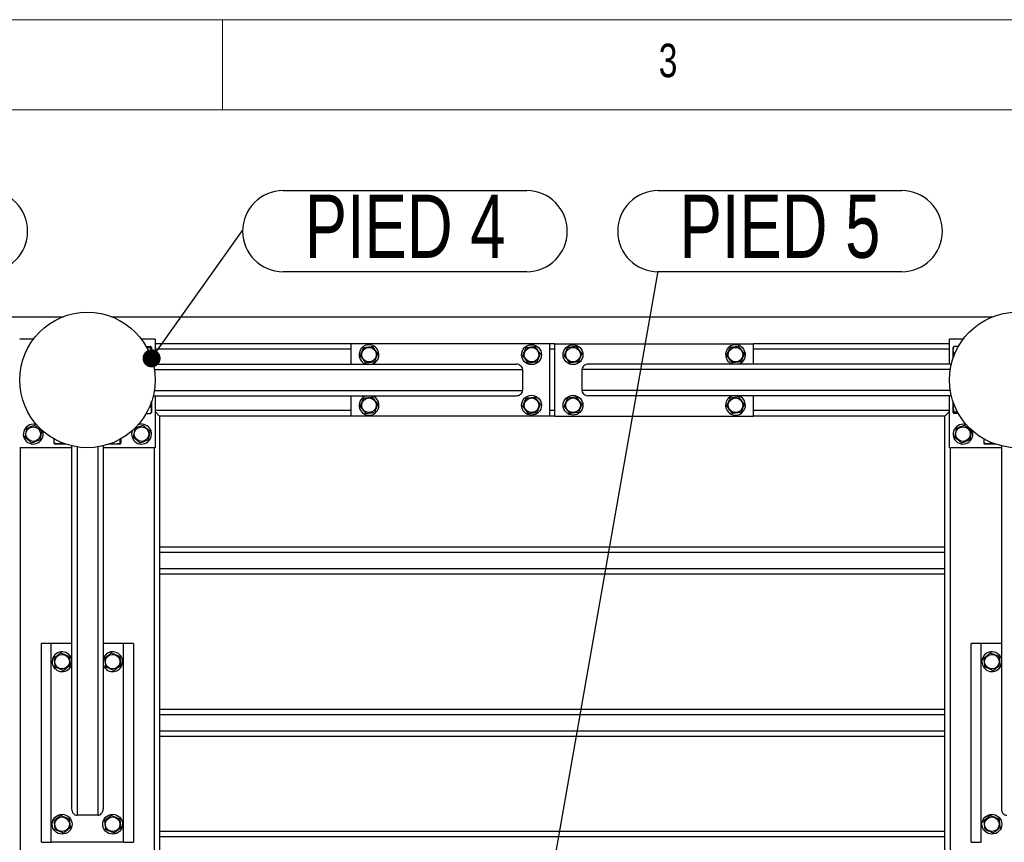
# Model space of a CAD drawing. Header units: millimetres. Extents: x 5 to 589, y 5 to 415.
# Tile 27 of 106: x 86 to 140, y 369 to 415. Entities that reach past the tile are written whole.
import ezdxf

# ---------------------------------------------------------------- set-up
doc = ezdxf.new("R2010")
doc.units = ezdxf.units.MM
doc.layers.add('NOTES', color=6, linetype='Continuous')
doc.layers.add('TRAIT-FORT', color=4, linetype='Continuous', lineweight=25)
doc.styles.add('SLDTEXTSTYLE0', font='TXT', dxfattribs={"width": 0.75})
doc.dimstyles.new('SLDDIMSTYLE3', dxfattribs={"dimtxt": 0.18, "dimasz": 1, "dimexe": 0, "dimexo": 0.0625, "dimgap": 0, "dimtad": 0, "dimtih": 1, "dimtoh": 1, "dimdec": 0, "dimrnd": 1e-09, "dimzin": 0, "dimdsep": 46, "dimtxsty": 'Standard', "dimblk1": 'DOT', "dimblk2": 'DOT', "dimsah": 1, "dimcen": 0.09, "dimadec": 0, "dimazin": 0, "dimtfac": 1, "dimtdec": 0, "dimtofl": 0, "dimtmove": 0, "dimatfit": 3, "dimldrblk": 'DOT', "dimfxl": 1, "dimfrac": 2, "dimtolj": 1, "dimtzin": 0, "dimarcsym": 0})

# ---------------------------------------------------------------- blocks, each defined once
blk = doc.blocks.new('SW_NOTE_11')
at = {"layer": 'NOTES', "color": 0}
for p, q in [((2.248, 2.203), (15.735, 2.203)), ((15.735, -2.292), (2.248, -2.292))]:
    blk.add_line(p, q, dxfattribs=at)
for centre, start, end in [((2.248, -0.045), 90, 270), ((15.735, -0.045), 270, 90)]:
    blk.add_arc(centre, 2.248, start, end, dxfattribs=at)
at = {"layer": 'NOTES', "color": 0, "insert": (9.002, 1.98), "char_height": 3.5, "attachment_point": 2, "style": 'SLDTEXTSTYLE0'}
blk.add_mtext('PIED 4', dxfattribs=at)
blk = doc.blocks.new('_DOT')
at = {"color": 0, "linetype": 'ByBlock', "lineweight": -2}
blk.add_line((-0.5, 0), (-1, 0), dxfattribs=at)
at = {"color": 0, "linetype": 'ByBlock', "const_width": 0.5}
blk.add_lwpolyline([(-0.25, 0, 1), (0.25, 0, 1)], format="xyb", close=True, dxfattribs=at)
blk = doc.blocks.new('SW_NOTE_26')
at = {"layer": 'NOTES', "color": 0}
for p, q in [((0, 4.451), (13.487, 4.451)), ((13.487, -0.045), (0, -0.045))]:
    blk.add_line(p, q, dxfattribs=at)
for centre, start, end in [((0, 2.203), 90, 270), ((13.487, 2.203), 270, 90)]:
    blk.add_arc(centre, 2.248, start, end, dxfattribs=at)
at = {"layer": 'NOTES', "color": 0, "insert": (6.742, 4.228), "char_height": 3.5, "attachment_point": 2, "style": 'SLDTEXTSTYLE0'}
blk.add_mtext('PIED 5', dxfattribs=at)
blk = doc.blocks.new('SW_NOTE_27')
at = {"layer": 'NOTES', "color": 0}
for p, q in [((-13.487, 4.451), (0, 4.451)), ((0, -0.045), (-13.487, -0.045))]:
    blk.add_line(p, q, dxfattribs=at)
for centre, start, end in [((-13.487, 2.203), 90, 270), ((0, 2.203), 270, 90)]:
    blk.add_arc(centre, 2.248, start, end, dxfattribs=at)
at = {"layer": 'NOTES', "color": 0, "insert": (-6.738, 4.217), "char_height": 3.5, "attachment_point": 2, "style": 'SLDTEXTSTYLE0'}
blk.add_mtext('PIED 5', dxfattribs=at)

msp = doc.modelspace()

# ---------------------------------------------------------------- linework, layer by layer
at = {"color": 7, "linetype": 'Continuous', "lineweight": 18}
for p, q in [((589, 415), (5, 415)), ((97, 415), (97, 410)), ((584, 410), (10, 410))]:
    msp.add_line(p, q, dxfattribs=at)
at = {"layer": 'TRAIT-FORT', "color": 4, "linetype": 'Continuous', "lineweight": 25}
for p, q in [((39.36656, 398.55196), (88.17397, 398.55196)), ((90.86656, 398.55196), (139.67397, 398.55196)), ((86.52027, 397.30196), (85.77027, 397.30196)), ((93.27027, 397.30196), (92.52027, 397.30196)), ((93.27027, 397.30196), (93.27027, 395.92696)), ((104.12027, 397.05196), (93.27027, 397.05196)), ((104.12027, 397.05196), (104.12027, 395.92696)), ((115.12027, 397.05196), (104.12027, 397.05196)), ((115.12027, 397.05196), (115.12027, 393.05196)), ((115.42027, 397.05196), (115.12027, 397.05196)), ((115.42027, 393.05196), (115.42027, 397.05196)), ((115.42027, 397.05196), (126.42027, 397.05196)), ((126.42027, 395.92696), (126.42027, 397.05196)), ((137.27027, 397.05196), (126.42027, 397.05196)), ((137.27027, 395.92696), (137.27027, 397.30196)), ((138.02027, 397.30196), (137.27027, 397.30196)), ((92.781, 396.90401), (93.02004, 396.90401)), ((92.81469, 396.8434), (93.02004, 396.8434)), ((93.07027, 396.85571), (93.0561, 396.88024)), ((93.07027, 396.85571), (93.07027, 396.26026)), ((104.12027, 396.75196), (93.27027, 396.75196)), ((115.42027, 396.75196), (115.12027, 396.75196)), ((137.27027, 396.75196), (126.42027, 396.75196)), ((137.48443, 396.88024), (137.47027, 396.85571)), ((137.47027, 396.26026), (137.47027, 396.85571)), ((137.75953, 396.90401), (137.52049, 396.90401)), ((137.56641, 396.51256), (137.52049, 396.51256)), ((125.20959, 395.94391), (125.25633, 395.92696)), ((93.16675, 395.92696), (113.26467, 395.92696)), ((93.22592, 395.62696), (113.62027, 395.62696)), ((113.62027, 395.62696), (113.62027, 394.47696)), ((116.92027, 394.47696), (116.92027, 395.62696)), ((137.31461, 395.62696), (116.92027, 395.62696)), ((137.37378, 395.92696), (117.27586, 395.92696)), ((93.22592, 394.47696), (113.62027, 394.47696)), ((137.31461, 394.47696), (116.92027, 394.47696)), ((93.07027, 393.84366), (93.07027, 393.24821)), ((93.16675, 394.17696), (113.26467, 394.17696)), ((93.27027, 394.17696), (93.27027, 391.30196)), ((104.12027, 394.17696), (104.12027, 393.05196)), ((105.33094, 394.16001), (105.2842, 394.17696)), ((137.37378, 394.17696), (117.27586, 394.17696)), ((126.42027, 393.05196), (126.42027, 394.17696)), ((137.27027, 391.30196), (137.27027, 394.17696)), ((137.47027, 393.24821), (137.47027, 393.84366)), ((92.97412, 393.59136), (93.02004, 393.59136)), ((93.0561, 393.22368), (93.07027, 393.24821)), ((104.12027, 393.35196), (93.27027, 393.35196)), ((93.52027, 393.05196), (93.27027, 393.30196)), ((93.27027, 393.30196), (93.52027, 393.05196)), ((115.42027, 393.35196), (115.12027, 393.35196)), ((137.27027, 393.35196), (126.42027, 393.35196)), ((137.27027, 393.30196), (137.02027, 393.05196)), ((137.02027, 393.05196), (137.27027, 393.30196)), ((137.47027, 393.24821), (137.48443, 393.22368)), ((137.72584, 393.26052), (137.52049, 393.26052)), ((92.781, 393.19991), (93.02004, 393.19991)), ((104.12027, 393.05196), (93.52027, 393.05196)), ((93.52027, 393.05196), (93.52027, 328.30196)), ((115.12027, 393.05196), (104.12027, 393.05196)), ((115.42027, 393.05196), (115.12027, 393.05196)), ((115.42027, 393.05196), (126.42027, 393.05196)), ((137.02027, 393.05196), (126.42027, 393.05196)), ((137.02027, 328.30196), (137.02027, 393.05196)), ((137.75953, 393.19991), (137.52049, 393.19991)), ((87.66822, 391.79122), (87.66822, 391.55219)), ((88.05966, 391.5981), (88.05966, 391.55219)), ((91.31171, 391.75754), (91.31171, 391.55219)), ((91.37231, 391.79122), (91.37231, 391.55219)), ((139.16822, 391.79122), (139.16822, 391.55219)), ((139.55966, 391.5981), (139.55966, 391.55219)), ((88.64527, 391.30196), (85.77027, 391.30196)), ((85.82027, 330.05196), (85.82027, 391.30196)), ((87.69199, 391.51612), (87.71652, 391.50196)), ((88.31196, 391.50196), (87.71652, 391.50196)), ((88.64527, 391.40547), (88.64527, 371.30755)), ((88.94527, 391.34631), (88.94527, 370.95196)), ((90.09527, 391.34631), (90.09527, 370.95196)), ((90.39527, 391.40547), (90.39527, 371.30755)), ((93.27027, 391.30196), (90.39527, 391.30196)), ((91.32402, 391.50196), (90.72857, 391.50196)), ((91.32402, 391.50196), (91.34854, 391.51612)), ((93.22027, 391.30196), (93.22027, 330.05196)), ((140.14527, 391.30196), (137.27027, 391.30196)), ((137.32027, 330.05196), (137.32027, 391.30196)), ((139.19199, 391.51612), (139.21652, 391.50196)), ((139.81196, 391.50196), (139.21652, 391.50196)), ((140.14527, 391.40547), (140.14527, 371.30755)), ((137.02027, 385.80196), (93.52027, 385.80196)), ((137.02027, 385.50196), (93.52027, 385.50196)), ((137.02027, 384.60196), (93.52027, 384.60196)), ((137.02027, 384.30196), (93.52027, 384.30196)), ((87.52027, 380.45196), (86.97027, 380.45196)), ((86.97027, 369.45196), (86.97027, 380.45196)), ((88.64527, 380.45196), (87.52027, 380.45196)), ((87.52027, 369.45196), (87.52027, 380.45196)), ((91.52027, 380.45196), (90.39527, 380.45196)), ((92.07027, 380.45196), (91.52027, 380.45196)), ((91.52027, 369.45196), (91.52027, 380.45196)), ((92.07027, 380.45196), (92.07027, 369.45196)), ((138.47027, 369.45196), (138.47027, 380.45196)), ((139.02027, 380.45196), (138.47027, 380.45196)), ((140.14527, 380.45196), (139.02027, 380.45196)), ((139.02027, 369.45196), (139.02027, 380.45196)), ((88.62832, 379.24128), (88.64527, 379.28802)), ((140.12832, 379.24128), (140.14527, 379.28802)), ((137.02027, 376.80196), (93.52027, 376.80196)), ((137.02027, 376.50196), (93.52027, 376.50196)), ((137.02027, 375.60196), (93.52027, 375.60196)), ((137.02027, 375.30196), (93.52027, 375.30196)), ((90.09527, 370.95196), (88.94527, 370.95196)), ((137.02027, 370.05196), (93.52027, 370.05196)), ((86.97027, 369.45196), (87.52027, 369.45196)), ((91.52027, 369.45196), (87.52027, 369.45196)), ((91.52027, 369.45196), (92.07027, 369.45196)), ((137.02027, 369.75196), (93.52027, 369.75196)), ((138.47027, 369.45196), (139.02027, 369.45196))]:
    msp.add_line(p, q, dxfattribs=at)
for centre, radius in [((89.52027, 395.05196), 3.75), ((141.02027, 395.05196), 3.75), ((105.12027, 396.45196), 0.40375), ((114.12027, 396.45196), 0.55), ((114.12027, 396.45196), 0.40375), ((116.42027, 396.45196), 0.55), ((116.42027, 396.45196), 0.40375), ((125.42027, 396.45196), 0.40375), ((105.12027, 393.65196), 0.40375), ((114.12027, 393.65196), 0.55), ((114.12027, 393.65196), 0.40375), ((116.42027, 393.65196), 0.55), ((116.42027, 393.65196), 0.40375), ((125.42027, 393.65196), 0.40375), ((86.52027, 392.05196), 0.40375), ((92.52027, 392.05196), 0.40375), ((138.02027, 392.05196), 0.40375), ((88.12027, 379.45196), 0.40375), ((90.92027, 379.45196), 0.40375), ((139.62027, 379.45196), 0.40375), ((88.12027, 370.45196), 0.55), ((88.12027, 370.45196), 0.40375), ((90.92027, 370.45196), 0.55), ((90.92027, 370.45196), 0.40375), ((139.62027, 370.45196), 0.55), ((139.62027, 370.45196), 0.40375)]:
    msp.add_circle(centre, radius, dxfattribs=at)
for centre, start, end in [((105.12027, 396.45196), 67.477326, 252.658557), ((105.12027, 396.45196), 287.341443, 67.477326), ((125.42027, 396.45196), 287.341443, 247.477326), ((105.12027, 393.65196), 107.341443, 67.477326), ((125.42027, 393.65196), 107.341443, 247.477326), ((125.42027, 393.65196), 247.477326, 72.658557), ((86.52027, 392.05196), 69.753756, 319.536973), ((86.52027, 392.05196), 319.536973, 20.246231), ((92.52027, 392.05196), 156.135487, 319.536973), ((92.52027, 392.05196), 319.536973, 114.234402), ((138.02027, 392.05196), 69.734825, 319.536973), ((138.02027, 392.05196), 319.536973, 20.265166), ((88.12027, 379.45196), 17.341443, 337.477326), ((90.92027, 379.45196), 337.477326, 162.658557), ((139.62027, 379.45196), 17.341443, 337.477326), ((90.92027, 379.45196), 197.341443, 337.477326)]:
    msp.add_arc(centre, 0.55, start, end, dxfattribs=at)
for centre, major_axis, start_param, end_param in [((113.26467, 395.62696), (0.35559, 0), 0, 1.57079633), ((117.27586, 395.62696), (-0.35559, 0), 4.71238898, 6.28318531), ((113.26467, 394.47696), (0.35559, 0), 4.71238898, 6.28318531), ((117.27586, 394.47696), (-0.35559, 0), 0, 1.57079633), ((88.94527, 371.30755), (0, -0.35559), 4.71238898, 6.28318531), ((90.09527, 371.30755), (0, -0.35559), 0, 1.57079633), ((140.44527, 371.30755), (0, -0.35559), 4.71238898, 6.28318531)]:
    msp.add_ellipse(centre, major_axis=major_axis, ratio=0.84366149, start_param=start_param, end_param=end_param, dxfattribs=at)
for points, knots in [([(93.02004, 396.8434), (93.03522, 396.85112), (93.06034, 396.86387), (93.05801, 396.88236), (93.04057, 396.89481), (93.0246, 396.90197), (93.02004, 396.90401)], [0, 0, 0, 0, 0.385549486, 0.637641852, 0.896546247, 1, 1, 1, 1]), ([(93.02004, 396.39136), (93.031, 396.43059), (93.05317, 396.50991), (93.06128, 396.62743), (93.04937, 396.73978), (93.02988, 396.80865), (93.02004, 396.8434)], [0, 0, 0, 0, 0.26460494, 0.53494775, 0.76534313, 1, 1, 1, 1]), ([(104.63327, 396.39136), (104.64985, 396.43059), (104.68337, 396.50991), (104.73303, 396.62743), (104.7805, 396.73978), (104.8096, 396.80865), (104.82429, 396.8434)], [0, 0, 0, 0, 0.26460494, 0.53494775, 0.76534313, 1, 1, 1, 1]), ([(104.82429, 396.8434), (104.88625, 396.85112), (104.98872, 396.86387), (105.13735, 396.88236), (105.23734, 396.89481), (105.29486, 396.90197), (105.31128, 396.90401)], [0, 0, 0, 0, 0.385549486, 0.637641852, 0.896546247, 1, 1, 1, 1]), ([(105.60726, 396.51256), (105.58157, 396.54654), (105.52963, 396.61522), (105.45268, 396.71699), (105.37913, 396.81428), (105.33403, 396.87392), (105.31128, 396.90401)], [0, 0, 0, 0, 0.26460494, 0.53494775, 0.76534312, 1, 1, 1, 1]), ([(105.60726, 396.51256), (105.59068, 396.47333), (105.55716, 396.39401), (105.5075, 396.27649), (105.46003, 396.16414), (105.43093, 396.09527), (105.41625, 396.06052)], [0, 0, 0, 0, 0.26460494, 0.53494775, 0.76534313, 1, 1, 1, 1]), ([(113.63327, 396.39136), (113.64985, 396.43059), (113.68337, 396.50991), (113.73303, 396.62743), (113.7805, 396.73978), (113.8096, 396.80865), (113.82429, 396.8434)], [0, 0, 0, 0, 0.26460494, 0.53494775, 0.76534313, 1, 1, 1, 1]), ([(113.82429, 396.8434), (113.88625, 396.85112), (113.98872, 396.86387), (114.13735, 396.88236), (114.23734, 396.89481), (114.29486, 396.90197), (114.31128, 396.90401)], [0, 0, 0, 0, 0.385549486, 0.637641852, 0.896546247, 1, 1, 1, 1]), ([(114.60726, 396.51256), (114.58157, 396.54654), (114.52963, 396.61522), (114.45268, 396.71699), (114.37913, 396.81428), (114.33403, 396.87392), (114.31128, 396.90401)], [0, 0, 0, 0, 0.26460494, 0.53494775, 0.76534312, 1, 1, 1, 1]), ([(114.60726, 396.51256), (114.59068, 396.47333), (114.55716, 396.39401), (114.5075, 396.27649), (114.46003, 396.16414), (114.43093, 396.09527), (114.41625, 396.06052)], [0, 0, 0, 0, 0.26460494, 0.53494775, 0.76534313, 1, 1, 1, 1]), ([(115.93327, 396.39136), (115.94985, 396.43059), (115.98337, 396.50991), (116.03303, 396.62743), (116.0805, 396.73978), (116.1096, 396.80865), (116.12429, 396.8434)], [0, 0, 0, 0, 0.26460494, 0.53494775, 0.76534313, 1, 1, 1, 1]), ([(116.61128, 396.90401), (116.54932, 396.8963), (116.44684, 396.88355), (116.29821, 396.86505), (116.19822, 396.85261), (116.14071, 396.84545), (116.12429, 396.8434)], [0, 0, 0, 0, 0.385549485, 0.637641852, 0.896546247, 1, 1, 1, 1]), ([(116.90726, 396.51256), (116.88157, 396.54654), (116.82963, 396.61522), (116.75268, 396.71699), (116.67913, 396.81428), (116.63403, 396.87392), (116.61128, 396.90401)], [0, 0, 0, 0, 0.26460494, 0.53494775, 0.76534313, 1, 1, 1, 1]), ([(116.90726, 396.51256), (116.89068, 396.47333), (116.85716, 396.39401), (116.8075, 396.27649), (116.76003, 396.16414), (116.73093, 396.09527), (116.71625, 396.06052)], [0, 0, 0, 0, 0.26460494, 0.53494775, 0.76534313, 1, 1, 1, 1]), ([(124.93327, 396.39136), (124.94985, 396.43059), (124.98337, 396.50991), (125.03303, 396.62743), (125.0805, 396.73978), (125.1096, 396.80865), (125.12429, 396.8434)], [0, 0, 0, 0, 0.26460494, 0.53494775, 0.76534313, 1, 1, 1, 1]), ([(125.61128, 396.90401), (125.54932, 396.8963), (125.44684, 396.88355), (125.29821, 396.86505), (125.19822, 396.85261), (125.14071, 396.84545), (125.12429, 396.8434)], [0, 0, 0, 0, 0.385549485, 0.637641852, 0.896546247, 1, 1, 1, 1]), ([(125.90726, 396.51256), (125.88157, 396.54654), (125.82963, 396.61522), (125.75268, 396.71699), (125.67913, 396.81428), (125.63403, 396.87392), (125.61128, 396.90401)], [0, 0, 0, 0, 0.26460494, 0.53494775, 0.76534313, 1, 1, 1, 1]), ([(125.90726, 396.51256), (125.89068, 396.47333), (125.85716, 396.39401), (125.8075, 396.27649), (125.76003, 396.16414), (125.73093, 396.09527), (125.71625, 396.06052)], [0, 0, 0, 0, 0.26460494, 0.53494775, 0.76534313, 1, 1, 1, 1]), ([(137.52049, 396.51256), (137.50953, 396.54654), (137.48736, 396.61522), (137.47926, 396.71699), (137.49116, 396.81428), (137.51066, 396.87392), (137.52049, 396.90401)], [0, 0, 0, 0, 0.26460494, 0.53494775, 0.76534313, 1, 1, 1, 1]), ([(137.52049, 396.51256), (137.50921, 396.47332), (137.48642, 396.39402), (137.48398, 396.312), (137.48275, 396.27057)], [0, 0, 0, 0, 0.49485018, 1, 1, 1, 1]), ([(137.52049, 396.90401), (137.5025, 396.89632), (137.48408, 396.88845), (137.48474, 396.88037), (137.48476, 396.88018)], [0, 0, 0, 0, 0.9774919, 1, 1, 1, 1]), ([(104.63327, 396.39136), (104.65896, 396.35738), (104.7109, 396.2887), (104.78785, 396.18693), (104.8614, 396.08964), (104.9065, 396.03), (104.92925, 395.99991)], [0, 0, 0, 0, 0.26460494, 0.53494775, 0.76534313, 1, 1, 1, 1]), ([(104.92925, 395.99991), (104.99122, 396.00762), (105.09369, 396.02037), (105.24232, 396.03887), (105.34231, 396.05131), (105.39983, 396.05847), (105.41625, 396.06052)], [0, 0, 0, 0, 0.38554949, 0.63764185, 0.89654625, 1, 1, 1, 1]), ([(113.63327, 396.39136), (113.65896, 396.35738), (113.7109, 396.2887), (113.78785, 396.18693), (113.8614, 396.08964), (113.9065, 396.03), (113.92925, 395.99991)], [0, 0, 0, 0, 0.26460494, 0.53494775, 0.76534313, 1, 1, 1, 1]), ([(113.92925, 395.99991), (113.99122, 396.00762), (114.09369, 396.02037), (114.24232, 396.03887), (114.34231, 396.05131), (114.39983, 396.05847), (114.41625, 396.06052)], [0, 0, 0, 0, 0.38554949, 0.63764185, 0.89654625, 1, 1, 1, 1]), ([(115.93327, 396.39136), (115.95896, 396.35738), (116.0109, 396.2887), (116.08785, 396.18693), (116.1614, 396.08964), (116.2065, 396.03), (116.22925, 395.99991)], [0, 0, 0, 0, 0.26460494, 0.53494775, 0.76534312, 1, 1, 1, 1]), ([(116.71625, 396.06052), (116.65429, 396.0528), (116.55181, 396.04005), (116.40318, 396.02156), (116.30319, 396.00911), (116.24567, 396.00195), (116.22925, 395.99991)], [0, 0, 0, 0, 0.385549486, 0.637641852, 0.896546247, 1, 1, 1, 1]), ([(124.93327, 396.39136), (124.95896, 396.35738), (125.0109, 396.2887), (125.08785, 396.18693), (125.1614, 396.08964), (125.2065, 396.03), (125.22925, 395.99991)], [0, 0, 0, 0, 0.26460494, 0.53494775, 0.76534312, 1, 1, 1, 1]), ([(125.71625, 396.06052), (125.65429, 396.0528), (125.55181, 396.04005), (125.40318, 396.02156), (125.30319, 396.00911), (125.24567, 396.00195), (125.22925, 395.99991)], [0, 0, 0, 0, 0.385549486, 0.637641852, 0.896546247, 1, 1, 1, 1]), ([(93.02004, 393.59136), (93.03132, 393.6306), (93.05409, 393.70981), (93.05653, 393.79173), (93.05776, 393.83307)], [0, 0, 0, 0, 0.49541808, 1, 1, 1, 1]), ([(104.63327, 393.59136), (104.64985, 393.63059), (104.68337, 393.70991), (104.73303, 393.82743), (104.7805, 393.93978), (104.8096, 394.00865), (104.82429, 394.0434)], [0, 0, 0, 0, 0.26460494, 0.53494775, 0.76534313, 1, 1, 1, 1]), ([(104.82429, 394.0434), (104.88625, 394.05112), (104.98872, 394.06387), (105.13735, 394.08236), (105.23734, 394.09481), (105.29486, 394.10197), (105.31128, 394.10401)], [0, 0, 0, 0, 0.385549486, 0.637641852, 0.896546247, 1, 1, 1, 1]), ([(105.60726, 393.71256), (105.58157, 393.74654), (105.52963, 393.81522), (105.45268, 393.91699), (105.37913, 394.01428), (105.33403, 394.07392), (105.31128, 394.10401)], [0, 0, 0, 0, 0.26460494, 0.53494775, 0.76534312, 1, 1, 1, 1]), ([(113.63327, 393.59136), (113.64985, 393.63059), (113.68337, 393.70991), (113.73303, 393.82743), (113.7805, 393.93978), (113.8096, 394.00865), (113.82429, 394.0434)], [0, 0, 0, 0, 0.26460494, 0.53494775, 0.76534313, 1, 1, 1, 1]), ([(113.82429, 394.0434), (113.88625, 394.05112), (113.98872, 394.06387), (114.13735, 394.08236), (114.23734, 394.09481), (114.29486, 394.10197), (114.31128, 394.10401)], [0, 0, 0, 0, 0.385549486, 0.637641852, 0.896546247, 1, 1, 1, 1]), ([(114.60726, 393.71256), (114.58157, 393.74654), (114.52963, 393.81522), (114.45268, 393.91699), (114.37913, 394.01428), (114.33403, 394.07392), (114.31128, 394.10401)], [0, 0, 0, 0, 0.26460494, 0.53494775, 0.76534312, 1, 1, 1, 1]), ([(115.93327, 393.59136), (115.94985, 393.63059), (115.98337, 393.70991), (116.03303, 393.82743), (116.0805, 393.93978), (116.1096, 394.00865), (116.12429, 394.0434)], [0, 0, 0, 0, 0.26460494, 0.53494775, 0.76534313, 1, 1, 1, 1]), ([(116.61128, 394.10401), (116.54932, 394.0963), (116.44684, 394.08355), (116.29821, 394.06505), (116.19822, 394.05261), (116.14071, 394.04545), (116.12429, 394.0434)], [0, 0, 0, 0, 0.385549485, 0.637641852, 0.896546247, 1, 1, 1, 1]), ([(116.90726, 393.71256), (116.88157, 393.74654), (116.82963, 393.81522), (116.75268, 393.91699), (116.67913, 394.01428), (116.63403, 394.07392), (116.61128, 394.10401)], [0, 0, 0, 0, 0.26460494, 0.53494775, 0.76534313, 1, 1, 1, 1]), ([(124.93327, 393.59136), (124.94985, 393.63059), (124.98337, 393.70991), (125.03303, 393.82743), (125.0805, 393.93978), (125.1096, 394.00865), (125.12429, 394.0434)], [0, 0, 0, 0, 0.26460494, 0.53494775, 0.76534313, 1, 1, 1, 1]), ([(125.61128, 394.10401), (125.54932, 394.0963), (125.44684, 394.08355), (125.29821, 394.06505), (125.19822, 394.05261), (125.14071, 394.04545), (125.12429, 394.0434)], [0, 0, 0, 0, 0.385549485, 0.637641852, 0.896546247, 1, 1, 1, 1]), ([(125.90726, 393.71256), (125.88157, 393.74654), (125.82963, 393.81522), (125.75268, 393.91699), (125.67913, 394.01428), (125.63403, 394.07392), (125.61128, 394.10401)], [0, 0, 0, 0, 0.26460494, 0.53494775, 0.76534313, 1, 1, 1, 1]), ([(93.02004, 393.59136), (93.031, 393.55738), (93.05317, 393.4887), (93.06128, 393.38693), (93.04937, 393.28964), (93.02988, 393.23), (93.02004, 393.19991)], [0, 0, 0, 0, 0.26460494, 0.53494775, 0.76534313, 1, 1, 1, 1]), ([(93.02004, 393.19991), (93.03804, 393.2076), (93.05645, 393.21547), (93.05579, 393.22355), (93.05578, 393.22374)], [0, 0, 0, 0, 0.9774919, 1, 1, 1, 1]), ([(104.63327, 393.59136), (104.65896, 393.55738), (104.7109, 393.4887), (104.78785, 393.38693), (104.8614, 393.28964), (104.9065, 393.23), (104.92925, 393.19991)], [0, 0, 0, 0, 0.26460494, 0.53494775, 0.76534313, 1, 1, 1, 1]), ([(104.92925, 393.19991), (104.99122, 393.20762), (105.09369, 393.22037), (105.24232, 393.23887), (105.34231, 393.25131), (105.39983, 393.25847), (105.41625, 393.26052)], [0, 0, 0, 0, 0.38554949, 0.63764185, 0.89654625, 1, 1, 1, 1]), ([(105.60726, 393.71256), (105.59068, 393.67333), (105.55716, 393.59401), (105.5075, 393.47649), (105.46003, 393.36414), (105.43093, 393.29527), (105.41625, 393.26052)], [0, 0, 0, 0, 0.26460494, 0.53494775, 0.76534313, 1, 1, 1, 1]), ([(113.63327, 393.59136), (113.65896, 393.55738), (113.7109, 393.4887), (113.78785, 393.38693), (113.8614, 393.28964), (113.9065, 393.23), (113.92925, 393.19991)], [0, 0, 0, 0, 0.26460494, 0.53494775, 0.76534313, 1, 1, 1, 1]), ([(113.92925, 393.19991), (113.99122, 393.20762), (114.09369, 393.22037), (114.24232, 393.23887), (114.34231, 393.25131), (114.39983, 393.25847), (114.41625, 393.26052)], [0, 0, 0, 0, 0.38554949, 0.63764185, 0.89654625, 1, 1, 1, 1]), ([(114.60726, 393.71256), (114.59068, 393.67333), (114.55716, 393.59401), (114.5075, 393.47649), (114.46003, 393.36414), (114.43093, 393.29527), (114.41625, 393.26052)], [0, 0, 0, 0, 0.26460494, 0.53494775, 0.76534313, 1, 1, 1, 1]), ([(115.93327, 393.59136), (115.95896, 393.55738), (116.0109, 393.4887), (116.08785, 393.38693), (116.1614, 393.28964), (116.2065, 393.23), (116.22925, 393.19991)], [0, 0, 0, 0, 0.26460494, 0.53494775, 0.76534312, 1, 1, 1, 1]), ([(116.71625, 393.26052), (116.65429, 393.2528), (116.55181, 393.24005), (116.40318, 393.22156), (116.30319, 393.20911), (116.24567, 393.20195), (116.22925, 393.19991)], [0, 0, 0, 0, 0.385549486, 0.637641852, 0.896546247, 1, 1, 1, 1]), ([(116.90726, 393.71256), (116.89068, 393.67333), (116.85716, 393.59401), (116.8075, 393.47649), (116.76003, 393.36414), (116.73093, 393.29527), (116.71625, 393.26052)], [0, 0, 0, 0, 0.26460494, 0.53494775, 0.76534313, 1, 1, 1, 1]), ([(124.93327, 393.59136), (124.95896, 393.55738), (125.0109, 393.4887), (125.08785, 393.38693), (125.1614, 393.28964), (125.2065, 393.23), (125.22925, 393.19991)], [0, 0, 0, 0, 0.26460494, 0.53494775, 0.76534312, 1, 1, 1, 1]), ([(125.71625, 393.26052), (125.65429, 393.2528), (125.55181, 393.24005), (125.40318, 393.22156), (125.30319, 393.20911), (125.24567, 393.20195), (125.22925, 393.19991)], [0, 0, 0, 0, 0.385549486, 0.637641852, 0.896546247, 1, 1, 1, 1]), ([(125.90726, 393.71256), (125.89068, 393.67333), (125.85716, 393.59401), (125.8075, 393.47649), (125.76003, 393.36414), (125.73093, 393.29527), (125.71625, 393.26052)], [0, 0, 0, 0, 0.26460494, 0.53494775, 0.76534313, 1, 1, 1, 1]), ([(137.52049, 393.26052), (137.50531, 393.2528), (137.48019, 393.24005), (137.48252, 393.22156), (137.49996, 393.20911), (137.51593, 393.20195), (137.52049, 393.19991)], [0, 0, 0, 0, 0.385549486, 0.637641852, 0.896546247, 1, 1, 1, 1]), ([(137.52049, 393.71256), (137.50953, 393.67333), (137.48736, 393.59401), (137.47926, 393.47649), (137.49116, 393.36414), (137.51066, 393.29527), (137.52049, 393.26052)], [0, 0, 0, 0, 0.26460494, 0.53494775, 0.76534313, 1, 1, 1, 1]), ([(86.14903, 392.37293), (86.13728, 392.3116), (86.11785, 392.21018), (86.08967, 392.06308), (86.0707, 391.96412), (86.0598, 391.9072), (86.05668, 391.89095)], [0, 0, 0, 0, 0.38554949, 0.63764185, 0.89654625, 1, 1, 1, 1]), ([(86.61261, 392.53394), (86.57238, 392.51997), (86.49103, 392.49171), (86.37051, 392.44985), (86.2553, 392.40984), (86.18467, 392.3853), (86.14903, 392.37293)], [0, 0, 0, 0, 0.264604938, 0.534947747, 0.765343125, 1, 1, 1, 1]), ([(86.61261, 392.53394), (86.64483, 392.50608), (86.70997, 392.44976), (86.80649, 392.36632), (86.89875, 392.28655), (86.95531, 392.23765), (86.98385, 392.21297)], [0, 0, 0, 0, 0.26460494, 0.53494775, 0.76534313, 1, 1, 1, 1]), ([(86.98385, 392.21297), (86.9721, 392.15165), (86.95267, 392.05023), (86.92448, 391.90313), (86.90552, 391.80417), (86.89461, 391.74724), (86.8915, 391.73099)], [0, 0, 0, 0, 0.38554949, 0.63764185, 0.89654625, 1, 1, 1, 1]), ([(92.14903, 392.37293), (92.13728, 392.3116), (92.11785, 392.21018), (92.08967, 392.06308), (92.0707, 391.96412), (92.0598, 391.9072), (92.05668, 391.89095)], [0, 0, 0, 0, 0.38554949, 0.63764185, 0.89654625, 1, 1, 1, 1]), ([(92.61261, 392.53394), (92.57238, 392.51997), (92.49103, 392.49171), (92.37051, 392.44985), (92.2553, 392.40984), (92.18467, 392.3853), (92.14903, 392.37293)], [0, 0, 0, 0, 0.264604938, 0.534947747, 0.765343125, 1, 1, 1, 1]), ([(92.61261, 392.53394), (92.64483, 392.50608), (92.70997, 392.44976), (92.80649, 392.36632), (92.89875, 392.28655), (92.95531, 392.23765), (92.98385, 392.21297)], [0, 0, 0, 0, 0.26460494, 0.53494775, 0.76534313, 1, 1, 1, 1]), ([(92.98385, 392.21297), (92.9721, 392.15165), (92.95267, 392.05023), (92.92448, 391.90313), (92.90552, 391.80417), (92.89461, 391.74724), (92.8915, 391.73099)], [0, 0, 0, 0, 0.38554949, 0.63764185, 0.89654625, 1, 1, 1, 1]), ([(137.64903, 392.37293), (137.63728, 392.3116), (137.61785, 392.21018), (137.58967, 392.06308), (137.5707, 391.96412), (137.5598, 391.9072), (137.55668, 391.89095)], [0, 0, 0, 0, 0.38554949, 0.63764185, 0.89654625, 1, 1, 1, 1]), ([(138.11261, 392.53394), (138.07238, 392.51997), (137.99103, 392.49171), (137.87051, 392.44985), (137.7553, 392.40984), (137.68467, 392.3853), (137.64903, 392.37293)], [0, 0, 0, 0, 0.264604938, 0.534947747, 0.765343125, 1, 1, 1, 1]), ([(138.11261, 392.53394), (138.14483, 392.50608), (138.20997, 392.44976), (138.30649, 392.36632), (138.39875, 392.28655), (138.45531, 392.23765), (138.48385, 392.21297)], [0, 0, 0, 0, 0.26460494, 0.53494775, 0.76534313, 1, 1, 1, 1]), ([(138.48385, 392.21297), (138.4721, 392.15165), (138.45267, 392.05023), (138.42448, 391.90313), (138.40552, 391.80417), (138.39461, 391.74724), (138.3915, 391.73099)], [0, 0, 0, 0, 0.38554949, 0.63764185, 0.89654625, 1, 1, 1, 1]), ([(86.42792, 391.56998), (86.3957, 391.59784), (86.33056, 391.65416), (86.23404, 391.7376), (86.14178, 391.81737), (86.08522, 391.86627), (86.05668, 391.89095)], [0, 0, 0, 0, 0.26460494, 0.53494775, 0.76534313, 1, 1, 1, 1]), ([(86.42792, 391.56998), (86.46815, 391.58395), (86.5495, 391.61221), (86.67002, 391.65407), (86.78523, 391.69408), (86.85586, 391.71862), (86.8915, 391.73099)], [0, 0, 0, 0, 0.26460494, 0.53494775, 0.76534312, 1, 1, 1, 1]), ([(92.42792, 391.56998), (92.3957, 391.59784), (92.33056, 391.65416), (92.23404, 391.7376), (92.14178, 391.81737), (92.08522, 391.86627), (92.05668, 391.89095)], [0, 0, 0, 0, 0.26460494, 0.53494775, 0.76534313, 1, 1, 1, 1]), ([(92.42792, 391.56998), (92.46815, 391.58395), (92.5495, 391.61221), (92.67002, 391.65407), (92.78523, 391.69408), (92.85586, 391.71862), (92.8915, 391.73099)], [0, 0, 0, 0, 0.26460494, 0.53494775, 0.76534312, 1, 1, 1, 1]), ([(137.92792, 391.56998), (137.8957, 391.59784), (137.83056, 391.65416), (137.73404, 391.7376), (137.64178, 391.81737), (137.58522, 391.86627), (137.55668, 391.89095)], [0, 0, 0, 0, 0.26460494, 0.53494775, 0.76534313, 1, 1, 1, 1]), ([(137.92792, 391.56998), (137.96815, 391.58395), (138.0495, 391.61221), (138.17002, 391.65407), (138.28523, 391.69408), (138.35586, 391.71862), (138.3915, 391.73099)], [0, 0, 0, 0, 0.26460494, 0.53494775, 0.76534312, 1, 1, 1, 1]), ([(87.66822, 391.55219), (87.67591, 391.53419), (87.68378, 391.51578), (87.69186, 391.51644), (87.69204, 391.51645)], [0, 0, 0, 0, 0.9774919, 1, 1, 1, 1]), ([(88.05966, 391.55219), (88.02569, 391.54122), (87.957, 391.51906), (87.85523, 391.51095), (87.75795, 391.52285), (87.69831, 391.54235), (87.66822, 391.55219)], [0, 0, 0, 0, 0.26460494, 0.53494775, 0.76534313, 1, 1, 1, 1]), ([(88.05966, 391.55219), (88.09889, 391.54078), (88.17247, 391.51938), (88.24857, 391.51688), (88.2841, 391.51571)], [0, 0, 0, 0, 0.53310455, 1, 1, 1, 1]), ([(90.85966, 391.55219), (90.8989, 391.54122), (90.97822, 391.51906), (91.09574, 391.51095), (91.20808, 391.52285), (91.27696, 391.54235), (91.31171, 391.55219)], [0, 0, 0, 0, 0.26460494, 0.53494775, 0.76534313, 1, 1, 1, 1]), ([(91.31171, 391.55219), (91.31942, 391.537), (91.33217, 391.51188), (91.35067, 391.51421), (91.36311, 391.53166), (91.37027, 391.54763), (91.37231, 391.55219)], [0, 0, 0, 0, 0.38554949, 0.63764185, 0.89654625, 1, 1, 1, 1]), ([(139.16822, 391.55219), (139.17591, 391.53419), (139.18378, 391.51578), (139.19186, 391.51644), (139.19204, 391.51645)], [0, 0, 0, 0, 0.9774919, 1, 1, 1, 1]), ([(139.55966, 391.55219), (139.52569, 391.54122), (139.457, 391.51906), (139.35523, 391.51095), (139.25795, 391.52285), (139.19831, 391.54235), (139.16822, 391.55219)], [0, 0, 0, 0, 0.26460494, 0.53494775, 0.76534313, 1, 1, 1, 1]), ([(139.55966, 391.55219), (139.59889, 391.54078), (139.67247, 391.51938), (139.74857, 391.51688), (139.7841, 391.51571)], [0, 0, 0, 0, 0.53310455, 1, 1, 1, 1]), ([(88.05966, 379.93895), (88.02569, 379.91326), (87.957, 379.86133), (87.85523, 379.78438), (87.75795, 379.71082), (87.69831, 379.66573), (87.66822, 379.64297)], [0, 0, 0, 0, 0.26460494, 0.53494775, 0.76534313, 1, 1, 1, 1]), ([(87.66822, 379.64297), (87.67593, 379.58101), (87.68868, 379.47854), (87.70718, 379.32991), (87.71962, 379.22991), (87.72678, 379.1724), (87.72882, 379.15598)], [0, 0, 0, 0, 0.38554949, 0.63764185, 0.89654625, 1, 1, 1, 1]), ([(88.05966, 379.93895), (88.0989, 379.92237), (88.17822, 379.88886), (88.29574, 379.8392), (88.40808, 379.79173), (88.47696, 379.76262), (88.51171, 379.74794)], [0, 0, 0, 0, 0.26460494, 0.53494775, 0.76534313, 1, 1, 1, 1]), ([(88.51171, 379.74794), (88.51942, 379.68598), (88.53217, 379.58351), (88.55067, 379.43488), (88.56311, 379.33488), (88.57027, 379.27737), (88.57231, 379.26095)], [0, 0, 0, 0, 0.38554949, 0.63764185, 0.89654625, 1, 1, 1, 1]), ([(90.85966, 379.93895), (90.82569, 379.91326), (90.757, 379.86133), (90.65523, 379.78438), (90.55795, 379.71082), (90.49831, 379.66573), (90.46822, 379.64297)], [0, 0, 0, 0, 0.26460494, 0.53494775, 0.76534313, 1, 1, 1, 1]), ([(90.46822, 379.64297), (90.47593, 379.58101), (90.48868, 379.47854), (90.50718, 379.32991), (90.51962, 379.22991), (90.52678, 379.1724), (90.52882, 379.15598)], [0, 0, 0, 0, 0.38554949, 0.63764185, 0.89654625, 1, 1, 1, 1]), ([(90.85966, 379.93895), (90.8989, 379.92237), (90.97822, 379.88886), (91.09574, 379.8392), (91.20808, 379.79173), (91.27696, 379.76262), (91.31171, 379.74794)], [0, 0, 0, 0, 0.26460494, 0.53494775, 0.76534313, 1, 1, 1, 1]), ([(91.31171, 379.74794), (91.31942, 379.68598), (91.33217, 379.58351), (91.35067, 379.43488), (91.36311, 379.33488), (91.37027, 379.27737), (91.37231, 379.26095)], [0, 0, 0, 0, 0.38554949, 0.63764185, 0.89654625, 1, 1, 1, 1]), ([(139.55966, 379.93895), (139.52569, 379.91326), (139.457, 379.86133), (139.35523, 379.78438), (139.25795, 379.71082), (139.19831, 379.66573), (139.16822, 379.64297)], [0, 0, 0, 0, 0.26460494, 0.53494775, 0.76534313, 1, 1, 1, 1]), ([(139.16822, 379.64297), (139.17593, 379.58101), (139.18868, 379.47854), (139.20718, 379.32991), (139.21962, 379.22991), (139.22678, 379.1724), (139.22882, 379.15598)], [0, 0, 0, 0, 0.38554949, 0.63764185, 0.89654625, 1, 1, 1, 1]), ([(139.55966, 379.93895), (139.5989, 379.92237), (139.67822, 379.88886), (139.79574, 379.8392), (139.90808, 379.79173), (139.97696, 379.76262), (140.01171, 379.74794)], [0, 0, 0, 0, 0.26460494, 0.53494775, 0.76534313, 1, 1, 1, 1]), ([(140.01171, 379.74794), (140.01942, 379.68598), (140.03217, 379.58351), (140.05067, 379.43488), (140.06311, 379.33488), (140.07027, 379.27737), (140.07231, 379.26095)], [0, 0, 0, 0, 0.38554949, 0.63764185, 0.89654625, 1, 1, 1, 1]), ([(88.18087, 378.96497), (88.14164, 378.98155), (88.06231, 379.01506), (87.94479, 379.06472), (87.83245, 379.11219), (87.76357, 379.1413), (87.72882, 379.15598)], [0, 0, 0, 0, 0.264604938, 0.534947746, 0.765343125, 1, 1, 1, 1]), ([(88.18087, 378.96497), (88.21484, 378.99066), (88.28353, 379.04259), (88.3853, 379.11954), (88.48258, 379.1931), (88.54222, 379.23819), (88.57231, 379.26095)], [0, 0, 0, 0, 0.26460494, 0.53494775, 0.76534312, 1, 1, 1, 1]), ([(90.98087, 378.96497), (90.94164, 378.98155), (90.86231, 379.01506), (90.74479, 379.06472), (90.63245, 379.11219), (90.56357, 379.1413), (90.52882, 379.15598)], [0, 0, 0, 0, 0.264604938, 0.534947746, 0.765343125, 1, 1, 1, 1]), ([(90.98087, 378.96497), (91.01484, 378.99066), (91.08353, 379.04259), (91.1853, 379.11954), (91.28258, 379.1931), (91.34222, 379.23819), (91.37231, 379.26095)], [0, 0, 0, 0, 0.26460494, 0.53494775, 0.76534312, 1, 1, 1, 1]), ([(139.68087, 378.96497), (139.64164, 378.98155), (139.56231, 379.01506), (139.44479, 379.06472), (139.33245, 379.11219), (139.26357, 379.1413), (139.22882, 379.15598)], [0, 0, 0, 0, 0.264604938, 0.534947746, 0.765343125, 1, 1, 1, 1]), ([(139.68087, 378.96497), (139.71484, 378.99066), (139.78353, 379.04259), (139.8853, 379.11954), (139.98258, 379.1931), (140.04222, 379.23819), (140.07231, 379.26095)], [0, 0, 0, 0, 0.26460494, 0.53494775, 0.76534312, 1, 1, 1, 1]), ([(88.05966, 370.93895), (88.02569, 370.91326), (87.957, 370.86133), (87.85523, 370.78438), (87.75795, 370.71082), (87.69831, 370.66573), (87.66822, 370.64297)], [0, 0, 0, 0, 0.26460494, 0.53494775, 0.76534313, 1, 1, 1, 1]), ([(88.05966, 370.93895), (88.0989, 370.92237), (88.17822, 370.88886), (88.29574, 370.8392), (88.40808, 370.79173), (88.47696, 370.76262), (88.51171, 370.74794)], [0, 0, 0, 0, 0.26460494, 0.53494775, 0.76534313, 1, 1, 1, 1]), ([(90.85966, 370.93895), (90.82569, 370.91326), (90.757, 370.86133), (90.65523, 370.78438), (90.55795, 370.71082), (90.49831, 370.66573), (90.46822, 370.64297)], [0, 0, 0, 0, 0.26460494, 0.53494775, 0.76534313, 1, 1, 1, 1]), ([(90.85966, 370.93895), (90.8989, 370.92237), (90.97822, 370.88886), (91.09574, 370.8392), (91.20808, 370.79173), (91.27696, 370.76262), (91.31171, 370.74794)], [0, 0, 0, 0, 0.26460494, 0.53494775, 0.76534313, 1, 1, 1, 1]), ([(139.55966, 370.93895), (139.52569, 370.91326), (139.457, 370.86133), (139.35523, 370.78438), (139.25795, 370.71082), (139.19831, 370.66573), (139.16822, 370.64297)], [0, 0, 0, 0, 0.26460494, 0.53494775, 0.76534313, 1, 1, 1, 1]), ([(139.55966, 370.93895), (139.5989, 370.92237), (139.67822, 370.88886), (139.79574, 370.8392), (139.90808, 370.79173), (139.97696, 370.76262), (140.01171, 370.74794)], [0, 0, 0, 0, 0.26460494, 0.53494775, 0.76534313, 1, 1, 1, 1]), ([(87.66822, 370.64297), (87.67593, 370.58101), (87.68868, 370.47854), (87.70718, 370.32991), (87.71962, 370.22991), (87.72678, 370.1724), (87.72882, 370.15598)], [0, 0, 0, 0, 0.38554949, 0.63764185, 0.89654625, 1, 1, 1, 1]), ([(88.51171, 370.74794), (88.51942, 370.68598), (88.53217, 370.58351), (88.55067, 370.43488), (88.56311, 370.33488), (88.57027, 370.27737), (88.57231, 370.26095)], [0, 0, 0, 0, 0.38554949, 0.63764185, 0.89654625, 1, 1, 1, 1]), ([(90.46822, 370.64297), (90.47593, 370.58101), (90.48868, 370.47854), (90.50718, 370.32991), (90.51962, 370.22991), (90.52678, 370.1724), (90.52882, 370.15598)], [0, 0, 0, 0, 0.38554949, 0.63764185, 0.89654625, 1, 1, 1, 1]), ([(91.31171, 370.74794), (91.31942, 370.68598), (91.33217, 370.58351), (91.35067, 370.43488), (91.36311, 370.33488), (91.37027, 370.27737), (91.37231, 370.26095)], [0, 0, 0, 0, 0.38554949, 0.63764185, 0.89654625, 1, 1, 1, 1]), ([(139.16822, 370.64297), (139.17593, 370.58101), (139.18868, 370.47854), (139.20718, 370.32991), (139.21962, 370.22991), (139.22678, 370.1724), (139.22882, 370.15598)], [0, 0, 0, 0, 0.38554949, 0.63764185, 0.89654625, 1, 1, 1, 1]), ([(140.01171, 370.74794), (140.01942, 370.68598), (140.03217, 370.58351), (140.05067, 370.43488), (140.06311, 370.33488), (140.07027, 370.27737), (140.07231, 370.26095)], [0, 0, 0, 0, 0.38554949, 0.63764185, 0.89654625, 1, 1, 1, 1]), ([(88.18087, 369.96497), (88.14164, 369.98155), (88.06231, 370.01506), (87.94479, 370.06472), (87.83245, 370.11219), (87.76357, 370.1413), (87.72882, 370.15598)], [0, 0, 0, 0, 0.264604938, 0.534947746, 0.765343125, 1, 1, 1, 1]), ([(88.18087, 369.96497), (88.21484, 369.99066), (88.28353, 370.04259), (88.3853, 370.11954), (88.48258, 370.1931), (88.54222, 370.23819), (88.57231, 370.26095)], [0, 0, 0, 0, 0.26460494, 0.53494775, 0.76534312, 1, 1, 1, 1]), ([(90.98087, 369.96497), (90.94164, 369.98155), (90.86231, 370.01506), (90.74479, 370.06472), (90.63245, 370.11219), (90.56357, 370.1413), (90.52882, 370.15598)], [0, 0, 0, 0, 0.264604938, 0.534947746, 0.765343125, 1, 1, 1, 1]), ([(90.98087, 369.96497), (91.01484, 369.99066), (91.08353, 370.04259), (91.1853, 370.11954), (91.28258, 370.1931), (91.34222, 370.23819), (91.37231, 370.26095)], [0, 0, 0, 0, 0.26460494, 0.53494775, 0.76534312, 1, 1, 1, 1]), ([(139.68087, 369.96497), (139.64164, 369.98155), (139.56231, 370.01506), (139.44479, 370.06472), (139.33245, 370.11219), (139.26357, 370.1413), (139.22882, 370.15598)], [0, 0, 0, 0, 0.264604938, 0.534947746, 0.765343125, 1, 1, 1, 1]), ([(139.68087, 369.96497), (139.71484, 369.99066), (139.78353, 370.04259), (139.8853, 370.11954), (139.98258, 370.1931), (140.04222, 370.23819), (140.07231, 370.26095)], [0, 0, 0, 0, 0.26460494, 0.53494775, 0.76534312, 1, 1, 1, 1])]:
    msp.add_open_spline(points, degree=3, knots=knots, dxfattribs=at)

# ---------------------------------------------------------------- block references
at = {"layer": 'NOTES', "color": 211}
for name, p in [('SW_NOTE_27', (83.96112, 401.0851)), ('SW_NOTE_11', (98.11665, 403.33298)), ('SW_NOTE_26', (121.14216, 401.0851))]:
    msp.add_blockref(name, p, dxfattribs=at)

# ---------------------------------------------------------------- texts
at = {"layer": 'NOTES', "color": 211, "insert": (121.16667, 413.66802), "char_height": 1.85208, "attachment_point": 1, "style": 'SLDTEXTSTYLE0'}
msp.add_mtext('3', dxfattribs=at)

# ---------------------------------------------------------------- leaders
at = {"layer": 'NOTES', "color": 211}
for points in [[(93.07493, 396.24754), (98.11665, 403.33298)], [(86.04774, 329.03277), (83.96112, 401.0851)], [(108.41156, 328.81951), (121.14216, 401.0851)]]:
    msp.add_leader(points, dimstyle='SLDDIMSTYLE3', dxfattribs=at)

doc.saveas('drawing.dxf')
